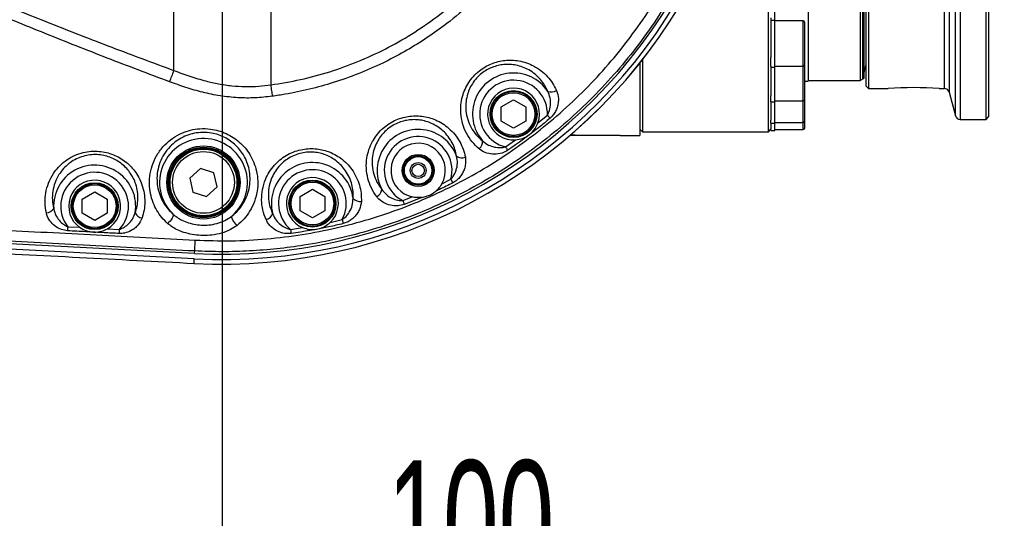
# Model space of a CAD drawing. Extents: x 0 to 8410, y 0 to 5940.
# Tile 151 of 158: x 6075 to 6473, y 4104 to 4306. Entities that reach past the tile are written whole.
import ezdxf

# ---------------------------------------------------------------- set-up
doc = ezdxf.new("R2010")
doc.units = 0
doc.header["$LTSCALE"] = 10
doc.layers.get('0').update_dxf_attribs({"linetype": 'CONTINUOUS'})
doc.styles.add('SLDTEXTSTYLE0', font='TXT', dxfattribs={"width": 0.605})
doc.dimstyles.new('SLDDIMSTYLE1', dxfattribs={"dimtxt": 50, "dimasz": 50, "dimexe": 0, "dimexo": 0.0625, "dimgap": 12.5, "dimtad": 1, "dimdec": 1, "dimrnd": 1e-09, "dimzin": 12, "dimtxsty": 'SLDTEXTSTYLE0', "dimsah": 1, "dimcen": 0.09, "dimazin": 3, "dimtfac": 1, "dimtofl": 0, "dimtmove": 0, "dimatfit": 3, "dimtolj": 1, "dimtzin": 12})
doc.dimstyles.new('SLDDIMSTYLE2', dxfattribs={"dimtxt": 50, "dimasz": 50, "dimexe": 0, "dimexo": 0.0625, "dimgap": 12.5, "dimtad": 1, "dimdec": 0, "dimrnd": 1e-09, "dimzin": 12, "dimtxsty": 'SLDTEXTSTYLE0', "dimsah": 1, "dimcen": 0.09, "dimazin": 3, "dimtfac": 1, "dimtofl": 0, "dimtmove": 0, "dimatfit": 3, "dimtolj": 1, "dimtzin": 12})
doc.dimstyles.new('SLDDIMSTYLE3', dxfattribs={"dimtxt": 50, "dimasz": 50, "dimexe": 0, "dimexo": 0.0625, "dimgap": 12.5, "dimtad": 1, "dimdec": 1, "dimrnd": 1e-09, "dimzin": 12, "dimtxsty": 'SLDTEXTSTYLE0', "dimsah": 1, "dimcen": 0.09, "dimazin": 3, "dimtfac": 1, "dimtmove": 0, "dimatfit": 3, "dimtolj": 1, "dimtzin": 12})

# ---------------------------------------------------------------- blocks, each defined once
blk = doc.blocks.new('_D_3')
at = {"color": 7, "linetype": 'CONTINUOUS'}
for p, q in [((5824.02, 5118.99), (8056.37, 5118.99)), ((8041.37, 1025.8), (8041.37, 5118.99)), ((6281.63, 1025.8), (8056.37, 1025.8))]:
    blk.add_line(p, q, dxfattribs=at)
for points in [[(8041.37, 5118.99), (8033.87, 5068.99), (8048.87, 5068.99)], [(8041.37, 1025.8), (8048.87, 1075.8), (8033.87, 1075.8)]]:
    blk.add_solid(points, dxfattribs=at)
at = {"color": 7, "linetype": 'CONTINUOUS', "insert": (7976.91, 2996), "char_height": 50, "attachment_point": 1, "rotation": 90, "style": 'SLDTEXTSTYLE0'}
blk.add_mtext('4093', dxfattribs=at)
blk = doc.blocks.new('_D_9')
at = {"color": 7, "linetype": 'CONTINUOUS'}
for p, q in [((6136.63, 4639.08), (2746.63, 4639.08)), ((2761.63, 4639.08), (2761.63, 1533.02)), ((3861.91, 1533.02), (2746.63, 1533.02))]:
    blk.add_line(p, q, dxfattribs=at)
for points in [[(2761.63, 4639.08), (2754.13, 4589.08), (2769.13, 4589.08)], [(2761.63, 1533.02), (2769.13, 1583.02), (2754.13, 1583.02)]]:
    blk.add_solid(points, dxfattribs=at)
at = {"color": 7, "linetype": 'CONTINUOUS', "insert": (2697.18, 3009.66), "char_height": 50, "attachment_point": 1, "rotation": 90, "style": 'SLDTEXTSTYLE0'}
blk.add_mtext('3106', dxfattribs=at)
blk = doc.blocks.new('_D_10')
at = {"color": 7, "linetype": 'CONTINUOUS'}
for p, q in [((4681.63, 4133.02), (4681.63, 5288.89)), ((6156.63, 4443.02), (6156.63, 5288.89)), ((4681.63, 5273.89), (6156.63, 5273.89))]:
    blk.add_line(p, q, dxfattribs=at)
for points in [[(4681.63, 5273.89), (4731.63, 5266.39), (4731.63, 5281.39)], [(6156.63, 5273.89), (6106.63, 5281.39), (6106.63, 5266.39)]]:
    blk.add_solid(points, dxfattribs=at)
at = {"color": 7, "linetype": 'CONTINUOUS', "insert": (5342.75, 5338.34), "char_height": 50, "attachment_point": 1, "style": 'SLDTEXTSTYLE0'}
blk.add_mtext('1475', dxfattribs=at)
blk = doc.blocks.new('_D_13')
at = {"color": 7, "linetype": 'CONTINUOUS'}
for p, q in [((6056.63, 4443.02), (6056.63, 4048.09)), ((6156.63, 4403.02), (6156.63, 4048.09)), ((6056.63, 4063.09), (5956.63, 4063.09)), ((6156.63, 4063.09), (6056.63, 4063.09)), ((6156.63, 4063.09), (6338.08, 4063.09))]:
    blk.add_line(p, q, dxfattribs=at)
for points in [[(6056.63, 4063.09), (6006.63, 4070.59), (6006.63, 4055.59)], [(6156.63, 4063.09), (6206.63, 4055.59), (6206.63, 4070.59)]]:
    blk.add_solid(points, dxfattribs=at)
at = {"color": 7, "linetype": 'CONTINUOUS', "insert": (6223.5, 4127.55), "char_height": 50, "attachment_point": 1, "style": 'SLDTEXTSTYLE0'}
blk.add_mtext('100', dxfattribs=at)
blk = doc.blocks.new('_D_14')
at = {"color": 7, "linetype": 'CONTINUOUS'}
for p, q in [((5646.63, 4403.02), (5646.63, 3913.16)), ((6156.63, 4403.02), (6156.63, 3913.16)), ((6156.63, 3928.16), (5646.63, 3928.16))]:
    blk.add_line(p, q, dxfattribs=at)
for points in [[(5646.63, 3928.16), (5696.63, 3920.66), (5696.63, 3935.66)], [(6156.63, 3928.16), (6106.63, 3935.66), (6106.63, 3920.66)]]:
    blk.add_solid(points, dxfattribs=at)
at = {"color": 7, "linetype": 'CONTINUOUS', "insert": (5844.34, 3992.61), "char_height": 50, "attachment_point": 1, "style": 'SLDTEXTSTYLE0'}
blk.add_mtext('510', dxfattribs=at)
blk = doc.blocks.new('_D_15')
at = {"color": 7, "linetype": 'CONTINUOUS'}
for p, q in [((6590.72, 4463.02), (6590.72, 4563.02)), ((6076.63, 4463.02), (6605.72, 4463.02)), ((6590.72, 4383.02), (6590.72, 4463.02)), ((6076.63, 4383.02), (6605.72, 4383.02)), ((6590.72, 4383.02), (6590.72, 4283.02))]:
    blk.add_line(p, q, dxfattribs=at)
for points in [[(6590.72, 4463.02), (6598.22, 4513.02), (6583.22, 4513.02)], [(6590.72, 4383.02), (6583.22, 4333.02), (6598.22, 4333.02)]]:
    blk.add_solid(points, dxfattribs=at)
at = {"color": 7, "linetype": 'CONTINUOUS', "insert": (6526.27, 4384.83), "char_height": 50, "attachment_point": 1, "rotation": 90, "style": 'SLDTEXTSTYLE0'}
blk.add_mtext('80', dxfattribs=at)

msp = doc.modelspace()

# ---------------------------------------------------------------- linework, layer by layer
at = {"color": 8, "linetype": 'CONTINUOUS'}
for p, q in [((6455.168666, 4580.521633), (6455.168666, 4265.521814)), ((6453.236761, 4267.004062), (6453.236761, 4579.039385)), ((6448.749961, 4278.021623), (6448.749961, 4568.021824)), ((6450.681867, 4569.504072), (6450.681867, 4276.539375)), ((6415.72875, 4292.729189), (6415.72875, 4563.996841)), ((6137.200894, 4285.28433), (6137.200894, 4357.714941)), ((6176.309528, 4357.85823), (6176.309528, 4279.468586)), ((6391.634168, 4287.087728), (6391.634168, 4305.357506)), ((6415.72875, 4282.046606), (6415.72875, 4292.729189)), ((6391.634168, 4272.995045), (6391.634168, 4287.087728)), ((6391.634168, 4264.317085), (6391.634168, 4272.995045)), ((6284.399452, 4264.112284), (6288.221778, 4267.259886)), ((6391.634168, 4261.386682), (6391.634168, 4264.317085)), ((6271.267595, 4254.394819), (6275.328102, 4257.228662)), ((6299.634161, 4259.011795), (6299.634161, 4259.021808)), ((6315.633955, 4259.011795), (6315.633955, 4259.021808)), ((6245.548906, 4239.512255), (6249.173822, 4241.31613)), ((6229.753198, 4232.662966), (6233.516874, 4234.152366)), ((6237.456026, 4233.984281), (6230.353179, 4231.101801)), ((6200.40554, 4223.863413), (6205.236854, 4224.986603)), ((6094.239058, 4222.119142), (6099.04665, 4221.866419)), ((6110.290112, 4221.274902), (6115.098776, 4221.022894)), ((6184.337082, 4221.008827), (6189.240636, 4221.740057)), ((6145.326318, 4207.256367), (6145.425024, 4209.140589)), ((6145.538869, 4211.312343), (6145.589771, 4212.283661))]:
    msp.add_line(p, q, dxfattribs=at)
at = {"color": 7, "linetype": 'CONTINUOUS'}
for p, q in [((6465.63405, 4265.521814), (6465.63405, 4580.521633)), ((6466.633978, 4579.521705), (6466.633978, 4266.521742)), ((6418.134155, 4568.021824), (6418.134155, 4278.021623)), ((6393.634023, 4565.021803), (6393.634023, 4281.021644)), ((6414.63417, 4564.771702), (6414.63417, 4281.271746)), ((6415.634098, 4564.19449), (6415.634098, 4281.849195)), ((6416.203918, 4563.973476), (6416.203918, 4282.069971)), ((6416.204156, 4292.706062), (6416.204156, 4564.021637)), ((6417.133989, 4279.021789), (6417.133989, 4567.021658)), ((6377.633991, 4260.5217), (6377.633991, 4423.021843)), ((6380.134048, 4305.687954), (6380.134048, 4321.905424)), ((6378.634157, 4306.63233), (6378.634157, 4290.503313)), ((6378.634157, 4305.687954), (6380.134048, 4305.687954)), ((6380.134048, 4301.500608), (6380.134048, 4305.687954)), ((6391.634168, 4305.357506), (6380.134048, 4305.357506)), ((6392.134132, 4304.857542), (6392.134132, 4287.587692)), ((6380.134048, 4286.722709), (6380.134048, 4301.500608)), ((6416.204156, 4282.02181), (6416.204156, 4292.706062)), ((6325.633945, 4288.395454), (6325.633945, 4259.021808)), ((6326.634111, 4289.660503), (6326.634111, 4260.5217)), ((6378.634157, 4287.02574), (6378.634157, 4290.503313)), ((6378.634157, 4287.02574), (6378.634157, 4275.040914)), ((6378.634157, 4286.722709), (6380.134048, 4286.722709)), ((6380.134048, 4287.087728), (6391.634168, 4287.087728)), ((6380.134048, 4285.765697), (6380.134048, 4286.722709)), ((6380.134048, 4272.630026), (6380.134048, 4285.765697)), ((6392.134132, 4287.587692), (6392.134132, 4273.495008)), ((6392.134132, 4281.021644), (6393.634023, 4281.021644)), ((6393.634023, 4281.271746), (6414.63417, 4281.271746)), ((6414.63417, 4281.271746), (6415.634098, 4281.849195)), ((6415.72875, 4282.046606), (6416.204156, 4282.02181)), ((6417.133989, 4279.021789), (6418.134155, 4278.021623)), ((6418.134155, 4278.021623), (6426.023187, 4278.021623)), ((6446.615877, 4278.021623), (6448.749961, 4278.021623)), ((6450.681867, 4276.539375), (6453.236761, 4267.004062)), ((6269.530954, 4270.58511), (6274.53083, 4273.471882)), ((6274.53083, 4273.471882), (6279.530944, 4270.58511)), ((6378.634157, 4272.645523), (6378.634157, 4275.040914)), ((6378.634157, 4272.645523), (6378.634157, 4265.265276)), ((6378.634157, 4272.630026), (6380.134048, 4272.630026)), ((6380.134048, 4272.995045), (6391.634168, 4272.995045)), ((6380.134048, 4263.952066), (6380.134048, 4272.630026)), ((6392.134132, 4273.495008), (6392.134132, 4264.817049)), ((6269.530954, 4264.811565), (6269.530954, 4270.58511)), ((6279.530944, 4270.58511), (6279.530944, 4264.811565)), ((6274.53083, 4261.924793), (6269.530954, 4264.811565)), ((6279.530944, 4264.811565), (6274.53083, 4261.924793)), ((6378.634157, 4263.952066), (6378.634157, 4265.265276)), ((6392.134132, 4264.817049), (6392.134132, 4261.886646)), ((6455.168666, 4265.521814), (6465.63405, 4265.521814)), ((6465.63405, 4265.521814), (6466.633978, 4266.521742)), ((6325.633945, 4261.521627), (6326.634111, 4260.5217)), ((6326.634111, 4260.5217), (6377.633991, 4260.5217)), ((6377.633991, 4260.5217), (6378.634157, 4261.521627)), ((6378.634157, 4263.952066), (6380.134048, 4263.952066)), ((6378.634157, 4263.952066), (6378.634157, 4261.552145)), ((6378.634157, 4261.021664), (6378.634157, 4261.521627)), ((6378.634157, 4261.021664), (6380.134048, 4261.021664)), ((6380.134048, 4264.317085), (6391.634168, 4264.317085)), ((6380.134048, 4261.021664), (6380.134048, 4263.952066)), ((6380.134048, 4261.386682), (6391.634168, 4261.386682)), ((6297.634067, 4259.011795), (6297.634067, 4259.021808)), ((6299.634161, 4259.021808), (6297.634067, 4259.021808)), ((6299.634161, 4259.011795), (6297.634067, 4259.011795)), ((6315.633955, 4259.021808), (6299.634161, 4259.021808)), ((6315.633955, 4259.011795), (6299.634161, 4259.011795)), ((6317.634048, 4259.021808), (6315.633955, 4259.021808)), ((6317.634048, 4259.011795), (6315.633955, 4259.011795)), ((6317.634048, 4259.021808), (6325.633945, 4259.021808)), ((6317.634048, 4259.011795), (6317.634048, 4259.021808)), ((6147.877993, 4245.657017), (6143.625798, 4241.75172)), ((6153.386297, 4243.927051), (6147.877993, 4245.657017)), ((6143.625798, 4241.75172), (6144.881787, 4236.116459)), ((6154.642286, 4238.29179), (6153.386297, 4243.927051)), ((6150.390091, 4234.386494), (6154.642286, 4238.29179)), ((6188.173356, 4234.362413), (6193.173351, 4237.249185)), ((6193.173351, 4237.249185), (6198.173465, 4234.362413)), ((6100.134077, 4233.308603), (6105.134072, 4236.195137)), ((6100.134077, 4227.535059), (6100.134077, 4233.308603)), ((6105.134072, 4236.195137), (6110.134067, 4233.308603)), ((6110.134067, 4233.308603), (6110.134067, 4227.535059)), ((6144.881787, 4236.116459), (6150.390091, 4234.386494)), ((6188.173356, 4228.588869), (6188.173356, 4234.362413)), ((6198.173465, 4234.362413), (6198.173465, 4228.588869)), ((6105.134072, 4224.648287), (6100.134077, 4227.535059)), ((6110.134067, 4227.535059), (6105.134072, 4224.648287)), ((6193.173351, 4225.702335), (6188.173356, 4228.588869)), ((6198.173465, 4228.588869), (6193.173351, 4225.702335)), ((6145.538869, 4211.312343), (5929.872574, 4222.614815)), ((6145.425024, 4209.140589), (5929.734053, 4220.44449))]:
    msp.add_line(p, q, dxfattribs=at)
at = {"color": 7, "linetype": 'CONTINUOUS', "flags": 128}
msp.add_lwpolyline([(6415.634098, 4282.067348), (6415.673437, 4282.054712), (6415.72875, 4282.046606)], dxfattribs=at)
at = {"color": 8, "linetype": 'CONTINUOUS', "flags": 128}
for points in [[(6176.309528, 4279.468586), (6176.391425, 4278.871347), (6176.472964, 4278.276016), (6176.554026, 4277.684976), (6176.634135, 4277.100612), (6176.713051, 4276.524832), (6176.790537, 4275.95978), (6176.866355, 4275.407364), (6176.940026, 4274.86973)], [(6288.221778, 4267.259886), (6288.36483, 4267.090608), (6288.506927, 4266.922047), (6288.647356, 4266.75563), (6288.785638, 4266.591837), (6288.920822, 4266.431619), (6289.05219, 4266.275932), (6289.179029, 4266.125728), (6289.300623, 4265.981724)], [(6271.267595, 4254.394819), (6271.392049, 4254.211475), (6271.516027, 4254.029323), (6271.638574, 4253.849079), (6271.758976, 4253.671934), (6271.876993, 4253.498604), (6271.991434, 4253.33028), (6272.10206, 4253.167679), (6272.207918, 4253.011753)], [(6249.173822, 4241.31613), (6249.274554, 4241.118719), (6249.37469, 4240.9225), (6249.473753, 4240.728189), (6249.571147, 4240.537454), (6249.666395, 4240.350773), (6249.758901, 4240.169336), (6249.848189, 4239.994099), (6249.9339, 4239.826252)], [(6229.753198, 4232.662966), (6229.832592, 4232.456257), (6229.911747, 4232.250501), (6229.989829, 4232.04713), (6230.066719, 4231.846859), (6230.14194, 4231.651356), (6230.215015, 4231.461336), (6230.285468, 4231.277754), (6230.353179, 4231.101801)], [(6136.789145, 4227.22273), (6136.876645, 4226.926853), (6136.842908, 4226.526787), (6136.689605, 4226.045181), (6136.425318, 4225.508739), (6136.065187, 4224.948217), (6135.629119, 4224.394848), (6135.141911, 4223.879625), (6134.630861, 4223.431637)], [(6162.729683, 4222.634365), (6162.242474, 4223.110964), (6161.780061, 4223.65432), (6161.368908, 4224.233438), (6161.032381, 4224.81518), (6160.78979, 4225.366403), (6160.654726, 4225.855877), (6160.635175, 4226.255228), (6160.732092, 4226.542284)], [(6205.236854, 4224.986603), (6205.289664, 4224.771311), (6205.342116, 4224.557211), (6205.394091, 4224.345495), (6205.445113, 4224.137356), (6205.495061, 4223.933985), (6205.54358, 4223.736097), (6205.590429, 4223.545124), (6205.635371, 4223.362018)], [(6094.239058, 4222.119142), (6094.227376, 4221.898367), (6094.215932, 4221.678783), (6094.204487, 4221.461584), (6094.193282, 4221.247961), (6094.182314, 4221.038868), (6094.171586, 4220.835974), (6094.161334, 4220.639994), (6094.151439, 4220.451881)], [(6115.098776, 4221.022894), (6115.087213, 4220.80188), (6115.07565, 4220.582296), (6115.064206, 4220.364858), (6115.053, 4220.151235), (6115.042033, 4219.942142), (6115.031304, 4219.739248), (6115.021052, 4219.54303), (6115.011158, 4219.354917)], [(6184.337082, 4221.008827), (6184.367122, 4220.789482), (6184.397044, 4220.571091), (6184.426608, 4220.355322), (6184.455576, 4220.143129), (6184.484067, 4219.935467), (6184.511723, 4219.733764), (6184.538307, 4219.538977), (6184.563937, 4219.352295)], [(6145.589771, 4212.283661), (6145.597281, 4212.393572), (6145.612063, 4212.640335), (6145.633759, 4213.020613), (6145.662131, 4213.529159), (6145.696702, 4214.158584), (6145.736994, 4214.900305), (6145.782532, 4215.744306), (6145.832719, 4216.67843)]]:
    msp.add_lwpolyline(points, dxfattribs=at)
at = {"color": 7, "linetype": 'CONTINUOUS'}
for centre, radius in [((6274.530881, 4267.698404), 9.5), ((6274.530881, 4267.698404), 9.135), ((6149.134054, 4240.021738), 14.25), ((6149.134054, 4240.021738), 13.5), ((6149.134054, 4240.021738), 12.5), ((6235.947699, 4244.880374), 6.5), ((6235.947699, 4244.880374), 6), ((6235.947699, 4244.880374), 5.571281), ((6235.947699, 4244.880374), 3.2), ((6235.947699, 4244.880374), 2.5), ((6193.17341, 4231.475724), 9.5), ((6193.17341, 4231.475724), 9.135), ((6105.134054, 4230.421738), 9.5), ((6105.134054, 4230.421738), 9.135)]:
    msp.add_circle(centre, radius, dxfattribs=at)
at = {"color": 8, "linetype": 'CONTINUOUS'}
for centre, radius in [((6274.530881, 4267.698404), 8.635), ((6149.134054, 4240.021738), 14.798788), ((6149.134054, 4240.021738), 13.85), ((6105.134054, 4230.421738), 8.635), ((6193.17341, 4231.475724), 8.635)]:
    msp.add_circle(centre, radius, dxfattribs=at)
at = {"color": 7, "linetype": 'CONTINUOUS'}
for centre, radius, start, end in [((5804.021524, 3538.989613), 1580, 55, 155), ((6156.634054, 4423.021738), 214.174604, 267, 93), ((6156.634054, 4423.021738), 212, 267, 93), ((6156.634054, 4423.021738), 216.067681, 267, 328.8716808), ((6391.634054, 4304.857622), 0.5, 0, 90), ((6391.634054, 4287.587622), 0.5, 270, 360), ((6274.530881, 4267.698404), 10.5, 340.02973089, 274.35435452), ((6436.264179, 4123.80079), 154.567859, 86.1599205, 93.79895114), ((6448.750035, 4276.021738), 2, 15, 90), ((6391.634054, 4273.495109), 0.5, 270, 360), ((6391.634054, 4264.816983), 0.5, 270, 360), ((6455.168708, 4267.521738), 2, 195, 270), ((6391.634054, 4261.886738), 0.5, 270, 360), ((6235.947699, 4244.880374), 11, 330.79042901, 257.23293193), ((6105.134054, 4230.421738), 10.5, 299.4100682, 234.5668429), ((6193.17341, 4231.475724), 10.5, 313.5335013, 248.00384088)]:
    msp.add_arc(centre, radius, start, end, dxfattribs=at)
at = {"color": 8, "linetype": 'CONTINUOUS'}
for centre, radius, start, end in [((6156.634054, 4423.021738), 216.061589, 267, 328.87042172), ((6077.837443, 4306.554299), 63.058948, 335.85299213, 340.28736016), ((6274.530881, 4267.698404), 16.595797, 33.58813758, 220.79434544), ((6274.530881, 4267.698404), 13.698019, 358.16532825, 256.21735989), ((6289.747857, 4280.350843), 3.739979, 248.14753957, 304.82938019), ((6235.947699, 4244.880374), 16.595797, 20.39666622, 207.64136092), ((6149.134054, 4240.021738), 17.782354, 310.70939319, 226.03456719), ((6235.947699, 4244.880374), 13.698019, 344.91767791, 243.11374085), ((6258.247985, 4256.449778), 3.740971, 309.56459981, 6.22675104), ((6253.650478, 4253.728642), 3.741956, 234.97669701, 291.6485624), ((6105.134054, 4230.421738), 16.595797, 350.70614378, 183.24176817), ((6193.17341, 4231.475724), 16.595797, 7.16951073, 194.3954156), ((6193.17341, 4231.475724), 13.698019, 331.7230134, 229.82813407), ((6105.134054, 4230.421738), 13.698019, 316.67388721, 217.30960978), ((6217.531238, 4237.63325), 3.742137, 296.38277424, 353.0586006), ((6212.430706, 4236.036264), 3.739947, 221.72700322, 278.41392438), ((6085.399262, 4231.363809), 3.682051, 272.89424606, 329.28575842), ((6124.857574, 4229.27378), 3.679765, 204.60745469, 261.06409993), ((6173.588375, 4228.638944), 3.739546, 283.15762467, 339.83464696)]:
    msp.add_arc(centre, radius, start, end, dxfattribs=at)
for points, knots in [([(6145.589771, 4633.760025), (6148.526386, 4633.878383), (6154.399669, 4634.115101), (6163.23578, 4634.003193), (6172.076106, 4633.547098), (6180.9267, 4632.709256), (6189.754043, 4631.49788), (6198.559513, 4629.907443), (6207.306729, 4627.940473), (6217.689246, 4625.137449), (6229.580025, 4621.212288), (6242.808594, 4615.827392), (6255.610232, 4609.580106), (6267.936481, 4602.4965), (6278.730501, 4595.290425), (6288.078858, 4588.223633), (6296.102458, 4581.505965), (6303.671672, 4574.50642), (6310.813898, 4567.226969), (6317.468298, 4559.76245), (6323.708441, 4552.060283), (6330.415492, 4542.945611), (6337.402249, 4532.216827), (6344.368589, 4519.747207), (6350.462574, 4506.870817), (6355.663154, 4493.638385), (6359.968943, 4480.076845), (6363.356264, 4466.227885), (6365.802417, 4452.153769), (6367.291394, 4437.984836), (6367.818219, 4423.775497), (6367.392069, 4409.552621), (6366.004135, 4395.363335), (6363.653894, 4381.273789), (6360.368709, 4367.411677), (6356.163082, 4353.829636), (6351.052835, 4340.550341), (6345.046659, 4327.620698), (6338.165402, 4315.103458), (6330.477608, 4303.110006), (6322.013124, 4291.68603), (6312.796173, 4280.846351), (6302.848474, 4270.63415), (6292.212442, 4261.099913), (6280.988109, 4252.327695), (6269.219829, 4244.349329), (6256.934303, 4237.171938), (6244.167206, 4230.827446), (6230.97428, 4225.3516), (6217.47881, 4220.78856), (6203.732697, 4217.155215), (6190.830908, 4214.655654), (6178.831352, 4213.065736), (6167.795614, 4212.199955), (6156.696428, 4211.870527), (6149.297134, 4212.145758), (6145.589771, 4212.283661)], [0, 0, 0, 0, 0.0128706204, 0.025741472, 0.0386872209, 0.0516329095, 0.0646669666, 0.0777010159, 0.0908122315, 0.103923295, 0.1247907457, 0.145611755, 0.1664328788, 0.1871328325, 0.2078329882, 0.2232321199, 0.2384398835, 0.2536473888, 0.2683684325, 0.283089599, 0.2974296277, 0.3117692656, 0.3326379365, 0.3534606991, 0.3742831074, 0.3949844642, 0.4156858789, 0.4365564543, 0.4573812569, 0.4782056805, 0.4989089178, 0.5196124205, 0.5404816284, 0.5613048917, 0.5821282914, 0.6028302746, 0.6235323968, 0.644401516, 0.6652243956, 0.6860474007, 0.7067492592, 0.7274512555, 0.7483200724, 0.7691427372, 0.7899653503, 0.8106666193, 0.8313683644, 0.8522377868, 0.8730609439, 0.8938841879, 0.9145860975, 0.9352883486, 0.9513992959, 0.9675770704, 0.9837547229, 1, 1, 1, 1]), ([(6145.832719, 4216.67843), (6150.650157, 4216.523313), (6160.291037, 4216.212886), (6174.745389, 4217.037328), (6188.927587, 4218.765793), (6202.785062, 4221.464344), (6216.272348, 4225.047541), (6229.506001, 4229.527195), (6242.397151, 4234.872444), (6254.879759, 4241.064575), (6266.904304, 4248.103857), (6278.443244, 4255.949499), (6289.446698, 4264.555699), (6299.84026, 4273.865783), (6309.568778, 4283.839629), (6318.584826, 4294.461901), (6326.876597, 4305.684244), (6334.410902, 4317.447439), (6341.136993, 4329.67267), (6347.015602, 4342.30452), (6352.007784, 4355.312318), (6356.118216, 4368.646871), (6359.334607, 4382.241101), (6361.635505, 4396.003847), (6363.001876, 4409.870072), (6363.406752, 4423.797888), (6362.871593, 4437.742299), (6361.406715, 4451.635746), (6359.022382, 4465.385227), (6355.721338, 4478.922507), (6351.49295, 4492.19927), (6346.372169, 4505.180112), (6340.391175, 4517.805154), (6333.589946, 4529.989818), (6325.994637, 4541.671347), (6317.610297, 4552.800136), (6308.48154, 4563.354342), (6298.658583, 4573.287832), (6288.207477, 4582.534349), (6277.173698, 4591.042849), (6265.578444, 4598.768183), (6253.47143, 4605.705039), (6240.915095, 4611.827052), (6227.993291, 4617.092597), (6214.766951, 4621.46944), (6201.271195, 4624.920887), (6187.554413, 4627.465703), (6173.684086, 4629.073193), (6159.748648, 4629.820333), (6150.466086, 4629.516457), (6145.832719, 4629.364778)], [0, 0, 0, 0, 0.021553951, 0.0431347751, 0.064689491, 0.0854294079, 0.1062402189, 0.1270751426, 0.1478860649, 0.1686260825, 0.1893630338, 0.2101711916, 0.2310034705, 0.2518113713, 0.2725490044, 0.2932855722, 0.3140933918, 0.3349253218, 0.3557332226, 0.3764700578, 0.3972074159, 0.4180157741, 0.4388482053, 0.4596566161, 0.4803941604, 0.5011330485, 0.5219428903, 0.5427766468, 0.5635863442, 0.5843254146, 0.605063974, 0.6258732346, 0.6467065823, 0.6675156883, 0.6882540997, 0.7089926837, 0.7298018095, 0.7506353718, 0.7714445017, 0.7921828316, 0.8129201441, 0.8337279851, 0.8545600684, 0.8753680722, 0.8961051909, 0.916837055, 0.9376398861, 0.9584665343, 0.9792686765, 1, 1, 1, 1]), ([(6176.940145, 4571.173479), (6181.021597, 4570.514064), (6189.212754, 4569.19067), (6201.33869, 4565.895102), (6213.302324, 4561.613123), (6224.849715, 4556.296647), (6235.823487, 4550.065887), (6246.192676, 4542.984162), (6256.030413, 4534.986847), (6265.132006, 4526.184868), (6273.420253, 4516.679199), (6280.859492, 4506.575974), (6287.494909, 4495.768366), (6293.166932, 4484.465607), (6297.839234, 4472.772052), (6301.515965, 4460.75214), (6304.199582, 4448.317017), (6305.810153, 4435.717568), (6306.34507, 4423.109687), (6305.828561, 4410.568643), (6304.241028, 4397.980799), (6301.596351, 4385.601178), (6297.931826, 4373.532502), (6293.296019, 4361.867886), (6287.628337, 4350.515315), (6281.024216, 4339.709093), (6273.573342, 4329.556972), (6265.361968, 4320.105972), (6256.297425, 4311.295112), (6247.314075, 4303.952135), (6238.590501, 4297.830697), (6230.347276, 4292.79524), (6221.3727, 4288.088238), (6211.803317, 4283.889441), (6201.906202, 4280.37236), (6192.027391, 4277.625357), (6183.760991, 4275.879048), (6178.699057, 4275.130019), (6176.940026, 4274.86973)], [0, 0, 0, 0, 0.0289001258, 0.0580003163, 0.0877343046, 0.1176894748, 0.1467928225, 0.175897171, 0.2054133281, 0.2353614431, 0.2643416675, 0.2935217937, 0.3230141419, 0.3529361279, 0.3818604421, 0.4109870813, 0.4407489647, 0.470729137, 0.4997171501, 0.5289089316, 0.5584149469, 0.5883510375, 0.6173392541, 0.6465305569, 0.6760388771, 0.705979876, 0.7349980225, 0.764016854, 0.793446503, 0.8233060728, 0.8450629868, 0.8679405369, 0.8908176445, 0.9158920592, 0.9409661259, 0.9642134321, 0.9875641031, 1, 1, 1, 1]), ([(6176.309528, 4279.468586), (6180.348125, 4280.123793), (6188.425375, 4281.434216), (6200.207448, 4284.663225), (6211.649236, 4288.784143), (6222.701234, 4293.869352), (6233.398658, 4299.932477), (6243.526014, 4306.864045), (6252.981304, 4314.577625), (6261.708977, 4323.004981), (6269.768917, 4332.228231), (6277.025776, 4342.090691), (6283.407105, 4352.500593), (6288.874702, 4363.363945), (6293.451403, 4374.774512), (6297.035847, 4386.520621), (6299.601751, 4398.470261), (6301.161734, 4410.531719), (6301.706142, 4422.79946), (6301.202537, 4435.061252), (6299.667407, 4447.197825), (6297.139991, 4459.112459), (6293.581275, 4470.898603), (6289.039206, 4482.319874), (6283.566929, 4493.251973), (6277.238924, 4503.63349), (6269.990376, 4513.539607), (6262.552795, 4522.093533), (6255.20643, 4529.356236), (6248.029257, 4535.589272), (6240.268311, 4541.473187), (6231.795991, 4547.032925), (6222.346704, 4552.326687), (6211.85087, 4557.176558), (6200.412107, 4561.316549), (6188.546466, 4564.58808), (6180.408178, 4565.909249), (6176.309528, 4566.574623)], [0, 0, 0, 0, 0.02951553, 0.0590314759, 0.0880231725, 0.1172202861, 0.146734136, 0.1766781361, 0.2056969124, 0.234714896, 0.2641487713, 0.2940074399, 0.3229931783, 0.3521834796, 0.3816900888, 0.4116295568, 0.4407203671, 0.4698111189, 0.4993163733, 0.5292532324, 0.5582845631, 0.5875185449, 0.6170674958, 0.6470482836, 0.6761289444, 0.705210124, 0.7347063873, 0.7646296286, 0.7869270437, 0.8092244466, 0.8331984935, 0.8571725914, 0.8823152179, 0.9113162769, 0.9405230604, 0.9700458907, 1, 1, 1, 1]), ([(6037.16475, 4325.05994), (6045.424615, 4321.546384), (6061.946165, 4314.518497), (6086.916076, 4304.456678), (6111.987844, 4294.671059), (6128.796136, 4288.413392), (6137.200894, 4285.28433)], [0, 0, 0, 0, 0.250054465, 0.5001640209, 0.7500638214, 1, 1, 1, 1]), ([(6135.378661, 4280.758192), (6126.97639, 4283.934274), (6110.170607, 4290.286909), (6085.106659, 4300.221565), (6060.141381, 4310.436634), (6043.625981, 4317.571556), (6035.367431, 4321.139385)], [0, 0, 0, 0, 0.2498643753, 0.4997657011, 0.7498570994, 1, 1, 1, 1]), ([(6260.630788, 4253.565838), (6259.621415, 4254.507061), (6257.602597, 4256.389576), (6255.365156, 4259.880547), (6253.810765, 4263.74921), (6253.109911, 4267.64226), (6253.152715, 4271.373747), (6253.744344, 4274.652183), (6254.835173, 4277.696359), (6256.319054, 4280.451454), (6258.273168, 4282.988463), (6260.550228, 4285.140346), (6263.043694, 4286.839944), (6265.61214, 4288.102008), (6268.277655, 4288.961621), (6271.045834, 4289.456657), (6273.874199, 4289.554462), (6276.84717, 4289.239808), (6279.812521, 4288.463579), (6282.857258, 4287.143073), (6285.746499, 4285.274842), (6288.298356, 4282.903969), (6290.396146, 4280.240162), (6291.387982, 4278.267275), (6291.883888, 4277.280857)], [0, 0, 0, 0, 0.0601114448, 0.1202271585, 0.1804671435, 0.2406659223, 0.2877442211, 0.3347852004, 0.3744867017, 0.4141589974, 0.4541151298, 0.4940506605, 0.529686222, 0.5653284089, 0.6002908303, 0.6352675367, 0.6734439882, 0.7116403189, 0.7558551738, 0.8000928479, 0.8519432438, 0.9038100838, 0.9519062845, 1, 1, 1, 1]), ([(6137.200894, 4285.28433), (6139.317265, 4284.511213), (6143.556552, 4282.962589), (6149.587005, 4281.148918), (6155.258725, 4279.839299), (6160.579211, 4279.077425), (6166.012674, 4278.747661), (6171.288548, 4278.86184), (6174.711506, 4279.275478), (6176.309528, 4279.468586)], [0, 0, 0, 0, 0.1699785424, 0.3404826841, 0.4729871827, 0.6063405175, 0.7425360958, 0.8798019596, 1, 1, 1, 1]), ([(6288.35577, 4276.879598), (6287.95877, 4277.727399), (6287.158065, 4279.437316), (6285.430237, 4281.759517), (6283.289833, 4283.865243), (6280.84583, 4285.537227), (6278.22954, 4286.752833), (6275.681564, 4287.480521), (6273.093609, 4287.809955), (6270.643534, 4287.765619), (6268.216754, 4287.370051), (6265.901316, 4286.648024), (6263.643075, 4285.562361), (6261.481543, 4284.092056), (6259.483511, 4282.206947), (6257.806186, 4279.988723), (6256.528556, 4277.56255), (6255.626481, 4274.908249), (6255.158273, 4272.039373), (6255.194165, 4268.818391), (6255.875956, 4265.452084), (6257.296974, 4262.170194), (6259.298943, 4259.210506), (6261.069876, 4257.64732), (6261.966886, 4256.855537)], [0, 0, 0, 0, 0.0480546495, 0.0969207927, 0.1488294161, 0.201826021, 0.245928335, 0.2909087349, 0.3285938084, 0.367081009, 0.4011376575, 0.4360557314, 0.470362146, 0.5058059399, 0.5441436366, 0.5840853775, 0.6227759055, 0.6626711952, 0.7091732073, 0.7570288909, 0.8169350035, 0.8787647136, 0.9385921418, 1, 1, 1, 1]), ([(6176.940026, 4274.86973), (6174.634278, 4274.617088), (6170.022932, 4274.11182), (6162.962855, 4274.194662), (6155.860781, 4274.93453), (6148.834396, 4276.390262), (6142.010977, 4278.396593), (6137.59204, 4279.970064), (6135.378661, 4280.758192)], [0, 0, 0, 0, 0.163208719, 0.3264067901, 0.4963518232, 0.6663086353, 0.8328589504, 1, 1, 1, 1]), ([(6288.221778, 4267.259886), (6288.420924, 4267.641007), (6289.074807, 4268.892393), (6289.572846, 4271.282828), (6289.47768, 4274.237315), (6288.728025, 4276.002877), (6288.35577, 4276.879598)], [0, 0, 0, 0, 0.1251728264, 0.4109963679, 0.7075196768, 1, 1, 1, 1]), ([(6291.883888, 4277.280857), (6292.233461, 4276.19736), (6292.75829, 4274.570657), (6292.611315, 4272.171955), (6292.214232, 4270.399616), (6291.495978, 4268.707306), (6290.550177, 4267.187267), (6289.70007, 4266.367102), (6289.300623, 4265.981724)], [0, 0, 0, 0, 0.2960014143, 0.4444001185, 0.5927478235, 0.7340211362, 0.8750220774, 1, 1, 1, 1]), ([(6219.194116, 4234.280874), (6218.425376, 4235.427264), (6216.887855, 4237.720102), (6215.503274, 4241.628728), (6214.870438, 4245.749818), (6215.073917, 4249.70043), (6215.964878, 4253.324938), (6217.28751, 4256.383581), (6219.043281, 4259.100214), (6221.115556, 4261.446414), (6223.597108, 4263.472378), (6226.304885, 4265.05041), (6229.120797, 4266.137501), (6231.908854, 4266.781728), (6234.699154, 4267.011677), (6237.506111, 4266.863907), (6240.281633, 4266.315392), (6243.104847, 4265.332511), (6245.816162, 4263.902099), (6248.481122, 4261.923093), (6250.869823, 4259.44572), (6252.817169, 4256.554248), (6254.255255, 4253.478187), (6254.772374, 4251.326475), (6255.030932, 4250.250627)], [0, 0, 0, 0, 0.0600928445, 0.120188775, 0.1804162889, 0.2405989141, 0.2876849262, 0.3347298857, 0.3744337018, 0.4141107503, 0.4540695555, 0.494011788, 0.5296409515, 0.5652766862, 0.6002074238, 0.6351556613, 0.6733123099, 0.7114910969, 0.7557006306, 0.7999319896, 0.8517778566, 0.9036384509, 0.9518196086, 1, 1, 1, 1]), ([(6251.502933, 4250.664284), (6251.309352, 4251.582254), (6250.918909, 4253.43375), (6249.763555, 4256.092332), (6248.156931, 4258.631981), (6246.157021, 4260.81675), (6243.8852, 4262.596219), (6241.569347, 4263.884313), (6239.124292, 4264.794043), (6236.729226, 4265.308199), (6234.277276, 4265.475776), (6231.859325, 4265.299588), (6229.413519, 4264.757122), (6226.973687, 4263.817153), (6224.598391, 4262.436029), (6222.459352, 4260.657471), (6220.662678, 4258.585035), (6219.179778, 4256.204962), (6218.071173, 4253.516916), (6217.372962, 4250.371923), (6217.271232, 4246.938663), (6217.907979, 4243.419599), (6219.183924, 4240.081884), (6220.552657, 4238.156329), (6221.245947, 4237.180998)], [0, 0, 0, 0, 0.04813920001, 0.0970941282, 0.14899871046, 0.20199076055, 0.24609252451, 0.29106585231, 0.32873517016, 0.36720315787, 0.40122961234, 0.43611752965, 0.47041135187, 0.50584711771, 0.54418743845, 0.58413047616, 0.62282683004, 0.66272497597, 0.709235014, 0.75709677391, 0.81698970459, 0.87880305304, 0.93861137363, 1, 1, 1, 1]), ([(6289.300623, 4265.981724), (6287.762337, 4264.702528), (6282.26047, 4260.127325), (6276.417345, 4255.991343), (6272.207918, 4253.011753)], [0, 0, 0, 0, 0.2795933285, 1, 1, 1, 1]), ([(6134.630861, 4223.431637), (6133.833947, 4224.206052), (6132.172464, 4225.820627), (6130.236193, 4228.648586), (6128.641955, 4231.899572), (6127.589804, 4235.49817), (6127.14407, 4239.495942), (6127.459511, 4243.646041), (6128.603566, 4247.824909), (6130.594228, 4251.764398), (6133.293916, 4255.202783), (6136.607039, 4258.003107), (6140.164222, 4260.011962), (6143.909073, 4261.275474), (6147.808843, 4261.893012), (6151.650601, 4261.772997), (6155.234713, 4261.023297), (6158.339017, 4259.873542), (6161.171276, 4258.301798), (6163.756788, 4256.339356), (6166.024036, 4254.007478), (6168.024525, 4251.227088), (6169.599787, 4248.078055), (6170.718332, 4244.460014), (6171.199192, 4240.575621), (6170.953337, 4236.425229), (6169.886095, 4232.27524), (6168.05058, 4228.494616), (6165.66757, 4225.216205), (6163.708738, 4223.494767), (6162.729683, 4222.634365)], [0, 0, 0, 0, 0.0306199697, 0.0638394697, 0.0970735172, 0.1354804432, 0.1738973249, 0.2161446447, 0.2583811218, 0.3004365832, 0.3424530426, 0.380140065, 0.417790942, 0.4498558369, 0.481900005, 0.5179864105, 0.546386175, 0.574797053, 0.603058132, 0.6313341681, 0.6618629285, 0.6924070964, 0.7276586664, 0.7629236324, 0.802982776, 0.8430467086, 0.8858326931, 0.9285987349, 0.9643124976, 1, 1, 1, 1]), ([(6160.732092, 4226.542284), (6161.564165, 4227.263771), (6163.251956, 4228.727248), (6165.290877, 4231.498537), (6166.897318, 4234.722824), (6167.836966, 4238.255972), (6168.090667, 4241.829253), (6167.712464, 4245.162491), (6166.784113, 4248.302916), (6165.459402, 4251.022675), (6163.754119, 4253.452816), (6161.824096, 4255.474693), (6159.598964, 4257.200537), (6157.174921, 4258.566074), (6154.486377, 4259.586046), (6151.386107, 4260.243685), (6148.052663, 4260.344508), (6144.661914, 4259.81436), (6141.557631, 4258.758849), (6138.682659, 4257.18355), (6136.787045, 4255.67158), (6134.902509, 4253.8106), (6133.115001, 4251.527493), (6131.429553, 4248.127756), (6130.459901, 4244.50417), (6130.225572, 4240.947793), (6130.640407, 4237.505978), (6131.572959, 4234.444127), (6132.971713, 4231.662796), (6134.651561, 4229.262642), (6136.101209, 4227.879232), (6136.789145, 4227.22273)], [0, 0, 0, 0, 0.034894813, 0.0707812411, 0.1131986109, 0.1568758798, 0.1969843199, 0.2380259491, 0.2732761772, 0.3092508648, 0.3395032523, 0.3703776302, 0.3979806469, 0.4262674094, 0.4535855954, 0.481814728, 0.516986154, 0.5479484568, 0.5801789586, 0.6126838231, 0.6462926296, 0.6552145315, 0.6967720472, 0.7398549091, 0.7820450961, 0.8254008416, 0.8638125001, 0.9030535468, 0.9360269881, 0.9696413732, 1, 1, 1, 1]), ([(6261.966886, 4256.855537), (6262.74824, 4256.234665), (6264.164834, 4255.109025), (6266.734427, 4254.272164), (6269.095695, 4253.993111), (6270.603491, 4254.271988), (6271.267595, 4254.394819)], [0, 0, 0, 0, 0.3060254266, 0.5548235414, 0.8039234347, 1, 1, 1, 1]), ([(6085.585179, 4227.686455), (6085.361258, 4229.01715), (6084.906994, 4231.71671), (6085.24753, 4235.805733), (6086.354004, 4239.831711), (6088.154435, 4243.336455), (6090.466828, 4246.299992), (6093.059574, 4248.658043), (6096.147148, 4250.602712), (6099.449142, 4251.917798), (6102.863919, 4252.620196), (6106.064364, 4252.739596), (6109.163905, 4252.361705), (6112.008749, 4251.572576), (6114.686332, 4250.384381), (6117.154627, 4248.833489), (6119.395267, 4246.92066), (6121.401046, 4244.623854), (6123.076892, 4241.986125), (6124.395251, 4238.952037), (6125.232381, 4235.628653), (6125.482398, 4232.196775), (6125.210628, 4228.823075), (6124.596074, 4226.706568), (6124.285998, 4225.638677)], [0, 0, 0, 0, 0.0577279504, 0.11711175, 0.1747232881, 0.2342123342, 0.279568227, 0.3261597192, 0.371483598, 0.4185474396, 0.4578502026, 0.4985729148, 0.53406299, 0.5706153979, 0.6058989, 0.6420819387, 0.6800766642, 0.718944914, 0.7619009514, 0.805801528, 0.8551619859, 0.9056442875, 0.9523924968, 1, 1, 1, 1]), ([(6174.439611, 4224.99757), (6173.954021, 4226.289328), (6172.982801, 4228.872955), (6172.530851, 4232.994472), (6172.858728, 4237.15081), (6173.962138, 4240.949678), (6175.659764, 4244.273609), (6177.647954, 4246.948134), (6179.979721, 4249.190632), (6182.535481, 4250.999375), (6185.415857, 4252.403439), (6188.414145, 4253.318263), (6191.404532, 4253.730172), (6194.265744, 4253.718144), (6197.033928, 4253.301568), (6199.731857, 4252.513787), (6202.307706, 4251.343414), (6204.830634, 4249.738743), (6207.141801, 4247.723515), (6209.281978, 4245.185219), (6211.038425, 4242.225488), (6212.268918, 4238.966556), (6212.961929, 4235.647833), (6212.972608, 4233.440312), (6212.977948, 4232.336571)], [0, 0, 0, 0, 0.0600990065, 0.1202031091, 0.1804354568, 0.2406246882, 0.2877097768, 0.3347581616, 0.3744778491, 0.4141679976, 0.4541476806, 0.4941087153, 0.5297437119, 0.5653853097, 0.600318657, 0.6352687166, 0.6734396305, 0.7116321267, 0.7558650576, 0.8001205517, 0.8519753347, 0.9038471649, 0.9519244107, 1, 1, 1, 1]), ([(6272.207918, 4253.011753), (6271.445175, 4252.60031), (6269.720944, 4251.670215), (6266.730478, 4251.30372), (6263.683701, 4251.749197), (6261.703012, 4252.716556), (6260.785154, 4253.443568), (6260.630788, 4253.565838)], [0, 0, 0, 0, 0.1948565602, 0.4404863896, 0.6892238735, 0.9477334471, 1, 1, 1, 1]), ([(6121.511998, 4227.741529), (6121.799751, 4228.630403), (6122.380165, 4230.42331), (6122.695362, 4233.285165), (6122.562035, 4236.257881), (6121.915737, 4239.12757), (6120.822991, 4241.804034), (6119.419985, 4244.109178), (6117.68945, 4246.156578), (6115.769608, 4247.840528), (6113.605013, 4249.233834), (6111.289073, 4250.284774), (6108.773685, 4250.99892), (6106.085045, 4251.3364), (6103.24567, 4251.234391), (6100.398933, 4250.643665), (6097.689063, 4249.583664), (6095.860459, 4248.488939), (6094.097482, 4247.176088), (6092.42826, 4245.62144), (6090.479314, 4243.042685), (6088.96169, 4239.955835), (6088.090325, 4236.495704), (6087.881834, 4232.945098), (6088.335162, 4230.647252), (6088.564815, 4229.483177)], [0, 0, 0, 0, 0.04707222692, 0.09494723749, 0.14478921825, 0.19568386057, 0.23888486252, 0.28298987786, 0.32091266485, 0.35969236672, 0.39461322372, 0.43044789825, 0.46535192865, 0.5013823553, 0.54002257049, 0.58021855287, 0.62031621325, 0.66179694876, 0.67194151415, 0.71733267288, 0.7640549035, 0.82211800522, 0.88210878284, 0.94027699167, 1, 1, 1, 1]), ([(6209.639492, 4233.547022), (6209.661142, 4234.482618), (6209.704808, 4236.369615), (6209.191066, 4239.217807), (6208.2111, 4242.056126), (6206.766071, 4244.641855), (6204.962766, 4246.895526), (6203.003754, 4248.681406), (6200.832043, 4250.127953), (6198.618685, 4251.178075), (6196.270538, 4251.903194), (6193.877069, 4252.28662), (6191.372377, 4252.319686), (6188.781863, 4251.964628), (6186.152497, 4251.165029), (6183.661694, 4249.924005), (6181.437185, 4248.31771), (6179.447396, 4246.340832), (6177.751888, 4243.978234), (6176.351289, 4241.076727), (6175.465278, 4237.757939), (6175.278758, 4234.186525), (6175.755983, 4230.645412), (6176.647247, 4228.457856), (6177.098693, 4227.349808)], [0, 0, 0, 0, 0.0480343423, 0.09688008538, 0.14879260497, 0.20179244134, 0.24591596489, 0.29091415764, 0.32859711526, 0.36708043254, 0.40111064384, 0.43600114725, 0.47029835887, 0.50573765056, 0.54409558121, 0.58406130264, 0.6227752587, 0.66269282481, 0.70920169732, 0.75706721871, 0.81696431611, 0.87878497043, 0.93860178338, 1, 1, 1, 1]), ([(6249.173822, 4241.31613), (6249.455598, 4241.643186), (6250.379335, 4242.715365), (6251.410554, 4244.933037), (6251.992833, 4247.83409), (6251.665475, 4249.725267), (6251.502933, 4250.664284)], [0, 0, 0, 0, 0.1255008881, 0.4114259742, 0.7077584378, 1, 1, 1, 1]), ([(6255.030932, 4250.250627), (6255.124261, 4249.115408), (6255.264384, 4247.410993), (6254.573618, 4245.107786), (6253.782937, 4243.471229), (6252.697103, 4241.985711), (6251.42839, 4240.7183), (6250.411966, 4240.111605), (6249.9339, 4239.826252)], [0, 0, 0, 0, 0.2958404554, 0.4441741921, 0.5924421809, 0.7337129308, 0.8747543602, 1, 1, 1, 1]), ([(6221.245947, 4237.180998), (6221.864667, 4236.39945), (6222.987953, 4234.980552), (6225.300871, 4233.578696), (6227.541365, 4232.767104), (6229.076674, 4232.694818), (6229.753198, 4232.662966)], [0, 0, 0, 0, 0.30530469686, 0.55428018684, 0.8035963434, 1, 1, 1, 1]), ([(6249.9339, 4239.826252), (6248.145335, 4238.930275), (6245.859565, 4237.785225), (6243.542394, 4236.705592), (6243.038358, 4236.470749)], [0, 0, 0, 0, 0.7824782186, 1, 1, 1, 1]), ([(6205.236854, 4224.986603), (6205.585436, 4225.240023), (6206.728849, 4226.071288), (6208.238606, 4227.99255), (6209.468838, 4230.681299), (6209.582868, 4232.59616), (6209.639492, 4233.547022)], [0, 0, 0, 0, 0.12538323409, 0.41127966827, 0.70765928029, 1, 1, 1, 1]), ([(6230.353179, 4231.101801), (6229.514874, 4230.874698), (6227.620255, 4230.36143), (6224.619384, 4230.687541), (6221.750962, 4231.817694), (6220.043116, 4233.21189), (6219.315727, 4234.127753), (6219.194116, 4234.280874)], [0, 0, 0, 0, 0.1951010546, 0.4409404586, 0.6898907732, 0.9481535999, 1, 1, 1, 1]), ([(6088.564815, 4229.483177), (6088.583152, 4229.3747), (6088.744994, 4228.417287), (6089.327149, 4226.732441), (6090.707925, 4224.670251), (6092.353004, 4223.081939), (6093.662308, 4222.413563), (6094.239058, 4222.119142)], [0, 0, 0, 0, 0.0353225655, 0.3117554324, 0.5589969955, 0.8057376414, 1, 1, 1, 1]), ([(6212.977948, 4232.336571), (6212.809061, 4231.210704), (6212.555498, 4229.52035), (6211.356459, 4227.437575), (6210.212972, 4226.026243), (6208.81656, 4224.829873), (6207.292728, 4223.887441), (6206.165429, 4223.53006), (6205.635371, 4223.362018)], [0, 0, 0, 0, 0.2959018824, 0.4442611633, 0.5925527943, 0.7338077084, 0.8748358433, 1, 1, 1, 1]), ([(5930.103125, 4228.008558), (5941.417107, 4227.422095), (5964.045033, 4226.249171), (6009.298356, 4223.854518), (6056.564606, 4221.372296), (6105.847294, 4218.782801), (6132.502747, 4217.379966), (6145.832719, 4216.67843)], [0, 0, 0, 0, 0.1573299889, 0.31465944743, 0.6293192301, 0.81462837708, 1, 1, 1, 1]), ([(6094.151439, 4220.451881), (6093.32367, 4220.581473), (6091.455793, 4220.873898), (6088.951804, 4222.33548), (6086.82014, 4224.509439), (6085.88814, 4226.440803), (6085.616161, 4227.559068), (6085.585179, 4227.686455)], [0, 0, 0, 0, 0.1937717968, 0.43724951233, 0.68434177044, 0.96404178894, 1, 1, 1, 1]), ([(6124.285998, 4225.638677), (6123.817078, 4224.632986), (6123.117563, 4223.132736), (6121.424274, 4221.519052), (6119.654925, 4220.330127), (6117.464309, 4219.445426), (6115.729821, 4219.381432), (6115.011158, 4219.354917)], [0, 0, 0, 0, 0.2990127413, 0.4460551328, 0.597875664, 0.8333849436, 1, 1, 1, 1]), ([(6115.098776, 4221.022894), (6115.61916, 4221.216568), (6116.885354, 4221.687815), (6118.765436, 4223.068919), (6120.559426, 4225.11244), (6121.195488, 4226.867967), (6121.511998, 4227.741529)], [0, 0, 0, 0, 0.16683147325, 0.40593284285, 0.70438788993, 1, 1, 1, 1]), ([(6136.789145, 4227.22273), (6137.330716, 4226.768525), (6138.425475, 4225.850371), (6140.527343, 4224.643309), (6143.047258, 4223.616022), (6145.97678, 4222.917858), (6149.036558, 4222.65431), (6152.207231, 4222.853886), (6155.426527, 4223.594619), (6158.368636, 4224.81634), (6160.006599, 4226.012483), (6160.732092, 4226.542284)], [0, 0, 0, 0, 0.0832758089, 0.1683381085, 0.281388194, 0.3975030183, 0.5142509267, 0.6338964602, 0.7618985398, 0.8945391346, 1, 1, 1, 1]), ([(6184.563937, 4219.352295), (6183.697179, 4219.323092), (6181.738047, 4219.257085), (6178.895364, 4220.26007), (6176.364549, 4222.014748), (6175.021432, 4223.761528), (6174.523201, 4224.819988), (6174.439611, 4224.99757)], [0, 0, 0, 0, 0.194975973, 0.4407040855, 0.6895483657, 0.9479145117, 1, 1, 1, 1]), ([(6177.098693, 4227.349808), (6177.522006, 4226.447072), (6178.290003, 4224.809276), (6180.219154, 4222.916732), (6182.211357, 4221.615719), (6183.686966, 4221.194434), (6184.337082, 4221.008827)], [0, 0, 0, 0, 0.3056742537, 0.5545724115, 0.803756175, 1, 1, 1, 1]), ([(6145.589771, 4212.283661), (6132.264274, 4212.981757), (6105.613273, 4214.377949), (6056.343462, 4216.960723), (6009.089327, 4219.433973), (5963.851848, 4221.810074), (5941.232804, 4222.993638), (5929.923358, 4223.585417)], [0, 0, 0, 0, 0.1853623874, 0.3707248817, 0.6853618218, 0.8426819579, 1, 1, 1, 1]), ([(6162.729683, 4222.634365), (6161.863307, 4222.035429), (6159.960337, 4220.719883), (6156.454513, 4219.42494), (6152.693634, 4218.677049), (6148.980122, 4218.496494), (6145.452663, 4218.772476), (6142.03125, 4219.492441), (6139.070148, 4220.570182), (6136.563966, 4221.884869), (6135.275013, 4222.91622), (6134.630861, 4223.431637)], [0, 0, 0, 0, 0.1089824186, 0.239376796, 0.3700008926, 0.4857916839, 0.6015936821, 0.7146730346, 0.827638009, 0.9138623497, 1, 1, 1, 1]), ([(6205.635371, 4223.362018), (6203.688895, 4222.899629), (6196.729161, 4221.246331), (6189.657685, 4220.145354), (6184.563937, 4219.352295)], [0, 0, 0, 0, 0.2796768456, 1, 1, 1, 1]), ([(6115.011158, 4219.354917), (6113.013881, 4219.459649), (6108.538611, 4219.694321), (6101.58543, 4220.061104), (6096.629447, 4220.321622), (6094.151439, 4220.451881)], [0, 0, 0, 0, 0.2872418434, 0.643618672, 1, 1, 1, 1])]:
    msp.add_open_spline(points, degree=3, knots=knots, dxfattribs=at)
at = {"color": 7, "linetype": 'CONTINUOUS'}
for points, knots in [([(6416.203918, 4282.069971), (6416.253255, 4283.070755), (6416.349215, 4285.017268), (6416.877377, 4286.89273), (6417.133989, 4287.803938)], [0, 0, 0, 0, 0.5141419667, 1, 1, 1, 1]), ([(6275.328102, 4257.228662), (6276.302624, 4257.383304), (6278.34682, 4257.707685), (6281.120883, 4259.330117), (6283.253279, 4261.546036), (6284.049495, 4263.328741), (6284.399452, 4264.112284)], [0, 0, 0, 0, 0.24521288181, 0.5143678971, 0.78655286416, 1, 1, 1, 1]), ([(6300.104799, 4259.024908), (6300.11425, 4259.023905), (6300.196879, 4259.015132), (6299.845208, 4259.053857), (6299.096884, 4259.137601), (6298.196044, 4259.22815), (6297.765436, 4259.271433)], [0, 0, 0, 0, 0.0432691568, 0.3782987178, 0.7028223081, 1, 1, 1, 1]), ([(6245.548906, 4239.512255), (6245.048707, 4238.738545), (6244.32247, 4237.615201), (6243.343163, 4236.742403), (6243.038358, 4236.470749)], [0, 0, 0, 0, 0.6887550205, 1, 1, 1, 1]), ([(6237.456026, 4233.984281), (6236.456599, 4233.914613), (6235.139228, 4233.822781), (6233.832298, 4234.088287), (6233.516874, 4234.152366)], [0, 0, 0, 0, 0.7586529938, 1, 1, 1, 1]), ([(6237.456026, 4233.984281), (6238.10301, 4234.109373), (6239.810806, 4234.439568), (6241.713377, 4235.412802), (6242.795808, 4236.277082), (6243.038358, 4236.470749)], [0, 0, 0, 0, 0.3212199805, 0.8478997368, 1, 1, 1, 1]), ([(6099.04665, 4221.866419), (6099.875943, 4221.370805), (6101.621648, 4220.327513), (6104.738522, 4219.781304), (6107.767394, 4220.080692), (6109.518335, 4220.909557), (6110.290112, 4221.274902)], [0, 0, 0, 0, 0.2432190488, 0.5119881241, 0.7848949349, 1, 1, 1, 1]), ([(6189.240636, 4221.740057), (6190.184484, 4221.445657), (6192.163982, 4220.828223), (6195.374257, 4221.053602), (6198.256243, 4222.092444), (6199.753071, 4223.325794), (6200.40554, 4223.863413)], [0, 0, 0, 0, 0.2462550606, 0.5164619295, 0.7892250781, 1, 1, 1, 1]), ([(6044.658961, 4212.561657), (6047.342216, 4212.419195), (6065.458504, 4211.457347), (6099.015503, 4209.687891), (6129.889117, 4208.066889), (6145.326318, 4207.256367)], [0, 0, 0, 0, 0.0799775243, 0.5399770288, 1, 1, 1, 1])]:
    msp.add_open_spline(points, degree=3, knots=knots, dxfattribs=at)

# ---------------------------------------------------------------- dimensions: what is measured, and where the dimension line sits
for base, p1, p2, dimstyle, picture, middle in [((6156.634054, 5273.887961), (4681.634054, 4113.021738), (6156.634054, 4423.021738), 'SLDDIMSTYLE1', '_D_10', (5419.134054, 5273.887961)), ((6056.634054, 4063.094153), (6156.634054, 4423.021738), (6056.634054, 4463.021738), 'SLDDIMSTYLE3', '_D_13', (6280.789691, 4063.094153)), ((5646.634054, 3928.15754), (6156.634054, 4423.021738), (5646.634054, 4423.021738), 'SLDDIMSTYLE1', '_D_14', (5901.634054, 3928.15754))]:
    dim = msp.add_linear_dim(base=base, p1=p1, p2=p2, dimstyle=dimstyle, dxfattribs=at)
    dim.commit()
    dim.dimension.update_dxf_attribs({"geometry": picture, "text_midpoint": middle, "dimtype": 160})
for base, p1, p2, dimstyle, picture, middle in [((8041.367546, 5118.989613), (6261.634054, 1025.797468), (5804.021524, 5118.989613), 'SLDDIMSTYLE2', '_D_3', (8041.367546, 3072.39354)), ((2761.634054, 1533.021738), (6156.634054, 4639.083327), (3881.910645, 1533.021738), 'SLDDIMSTYLE2', '_D_9', (2761.634054, 3086.052532)), ((6590.724686, 4463.021738), (6056.634054, 4383.021738), (6056.634054, 4463.021738), 'SLDDIMSTYLE3', '_D_15', (6590.724686, 4423.021738))]:
    dim = msp.add_linear_dim(base=base, p1=p1, p2=p2, angle=90, dimstyle=dimstyle, dxfattribs=at)
    dim.commit()
    dim.dimension.update_dxf_attribs({"geometry": picture, "text_midpoint": middle, "dimtype": 160})

doc.saveas('drawing.dxf')
